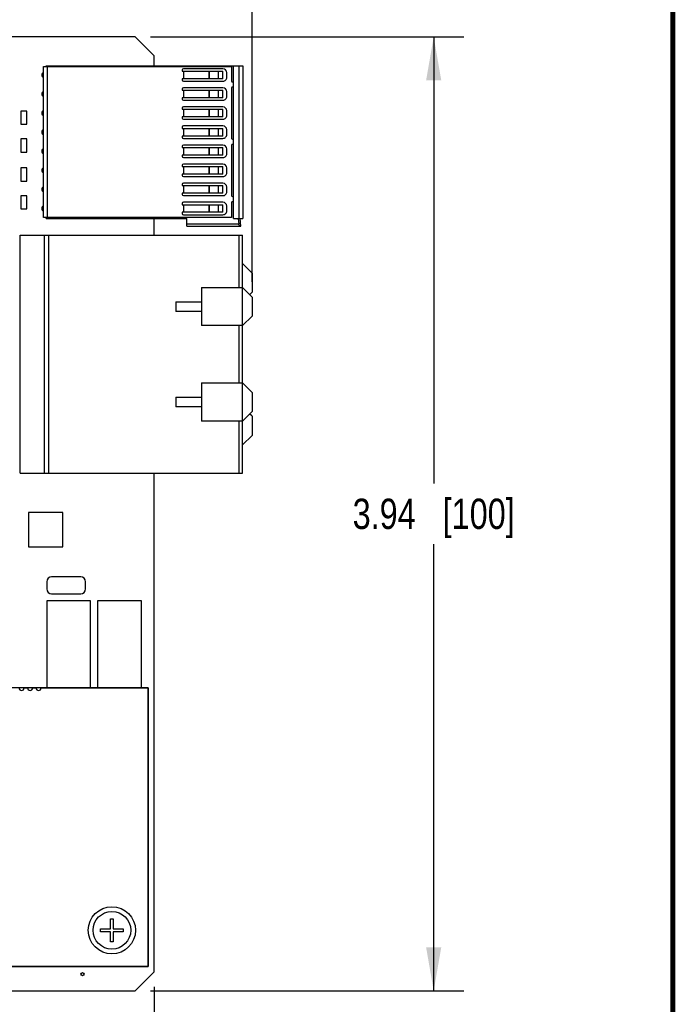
# Model space of a CAD drawing. Header units: inches. Extents: x 0.2 to 16.8, y 0.1 to 10.8.
# Tile 24 of 25: x 14.1 to 16.8, y 3.7 to 7.8. Entities that reach past the tile are written whole.
import ezdxf

# ---------------------------------------------------------------- set-up
doc = ezdxf.new("R2010")
doc.units = ezdxf.units.IN
doc.header["$LTSCALE"] = 0.935
doc.header["$MEASUREMENT"] = 0
doc.layers.get('0').update_dxf_attribs({"linetype": 'CONTINUOUS'})
for name, color, linetype in [('02___PRT_ALL_AXES', 7, 'CONTINUOUS'), ('DIMENSIONS', 7, 'CONTINUOUS'), ('ECAD_695698_01_35_0_50MM_THERM_', 7, 'CONTINUOUS'), ('ECAD_713097_01_22_R_2_0402_PKO_', 7, 'CONTINUOUS'), ('ECAD_715933_01_71_C1206_REV1', 7, 'CONTINUOUS'), ('ECAD_716058_01_122_C7343_REV2', 7, 'CONTINUOUS')]:
    doc.layers.add(name, color=color, linetype=linetype)
doc.styles.get("Standard").update_dxf_attribs({"font": 'txt', "width": 0.8})
doc.dimstyles.new('DIMSTYLE_1', dxfattribs={"dimtxt": 0.125, "dimasz": 0.18, "dimexe": 0.125, "dimexo": 0.0625, "dimgap": 0.0625, "dimtad": 0, "dimtih": 1, "dimtoh": 1, "dimzin": 4, "dimdsep": 46, "dimtxsty": 'STANDARD', "dimblk": '_FILLED', "dimblk1": '_FILLED', "dimblk2": '_FILLED', "dimcen": 0.09, "dimadec": 0, "dimazin": 0, "dimtp": 0.001, "dimtm": 0.001, "dimtfac": 1, "dimtofl": 0, "dimtmove": 0, "dimatfit": 3, "dimldrblk": '_FILLED', "dimfxl": 1, "dimtolj": 1, "dimtzin": 4, "dimarcsym": 0})

# ---------------------------------------------------------------- blocks, each defined once
blk = doc.blocks.new('_FILLED')
at = {"color": 0, "linetype": 'BYBLOCK'}
blk.add_solid([(0, 0), (-1, 0.174), (-1, -0.174)], dxfattribs=at)
blk = doc.blocks.new('*D1')
at = {"layer": 'DIMENSIONS', "color": 2, "linetype": 'CONTINUOUS'}
for p, q in [((14.609, 3.7929), (14.609, 2.3388)), ((8.2118, 3.7732), (8.2118, 2.3388)), ((8.2118, 2.4638), (10.7354, 2.4638)), ((14.609, 2.4638), (12.0854, 2.4638))]:
    blk.add_line(p, q, dxfattribs=at)
at = {"layer": 'DIMENSIONS', "color": 2, "linetype": 'CONTINUOUS', "xscale": 0.18, "yscale": 0.18, "zscale": 0.18, "rotation": 180}
blk.add_blockref('_FILLED', (8.2118, 2.4638), dxfattribs=at)
at = {"layer": 'DIMENSIONS', "color": 2, "linetype": 'CONTINUOUS', "xscale": 0.18, "yscale": 0.18, "zscale": 0.18}
blk.add_blockref('_FILLED', (14.609, 2.4638), dxfattribs=at)
at = {"layer": 'DIMENSIONS', "color": 2, "linetype": 'CONTINUOUS', "insert": (11.4104, 2.5263), "char_height": 0.125, "width": 1.225, "attachment_point": 2, "line_spacing_factor": 0.9}
blk.add_mtext('6.40{\\Ftxt.shx;\\W1.000000;\\H0.125000; }[162.5]', dxfattribs=at)
blk = doc.blocks.new('*D2')
at = {"layer": 'DIMENSIONS', "color": 2, "linetype": 'CONTINUOUS'}
for p, q in [((14.5927, 7.7137), (15.8875, 7.7137)), ((15.7625, 7.7137), (15.7625, 5.8702)), ((15.7625, 3.7767), (15.7625, 5.6202)), ((14.5927, 3.7767), (15.8875, 3.7767))]:
    blk.add_line(p, q, dxfattribs=at)
at = {"layer": 'DIMENSIONS', "color": 2, "linetype": 'CONTINUOUS', "xscale": 0.18, "yscale": 0.18, "zscale": 0.18}
for p, rotation in [((15.7625, 7.7137), 90), ((15.7625, 3.7767), 270)]:
    blk.add_blockref('_FILLED', p, dxfattribs=dict(at, rotation=rotation))
at = {"layer": 'DIMENSIONS', "color": 2, "linetype": 'CONTINUOUS', "insert": (15.7625, 5.8077), "char_height": 0.125, "width": 1.025, "attachment_point": 2, "line_spacing_factor": 0.9}
blk.add_mtext('3.94{\\Ftxt.shx;\\W1.000000;\\H0.125000; }[100]', dxfattribs=at)
blk = doc.blocks.new('*D3')
at = {"layer": 'DIMENSIONS', "color": 2, "linetype": 'CONTINUOUS'}
for p, q in [((8.2118, 8.3412), (8.2118, 9.1537)), ((15.0125, 6.7022), (15.0125, 9.1537)), ((8.2118, 9.0287), (10.9371, 9.0287)), ((15.0125, 9.0287), (12.2871, 9.0287))]:
    blk.add_line(p, q, dxfattribs=at)
at = {"layer": 'DIMENSIONS', "color": 2, "linetype": 'CONTINUOUS', "xscale": 0.18, "yscale": 0.18, "zscale": 0.18, "rotation": 180}
blk.add_blockref('_FILLED', (8.2118, 9.0287), dxfattribs=at)
at = {"layer": 'DIMENSIONS', "color": 2, "linetype": 'CONTINUOUS', "xscale": 0.18, "yscale": 0.18, "zscale": 0.18}
blk.add_blockref('_FILLED', (15.0125, 9.0287), dxfattribs=at)
at = {"layer": 'DIMENSIONS', "color": 2, "linetype": 'CONTINUOUS', "insert": (11.6121, 9.0912), "char_height": 0.125, "width": 1.225, "attachment_point": 2, "line_spacing_factor": 0.9}
blk.add_mtext('6.80{\\Ftxt.shx;\\W1.000000;\\H0.125000; }[172.7]', dxfattribs=at)

msp = doc.modelspace()

# ---------------------------------------------------------------- linework, layer by layer
at = {"color": 7, "linetype": 'CONTINUOUS'}
for p, q in [((14.1519, 7.5909), (14.9279, 7.5909)), ((14.1519, 6.9676), (14.1519, 7.5909)), ((14.1622, 7.5942), (14.9751, 7.5942)), ((14.1622, 7.5909), (14.1622, 7.5942)), ((14.1685, 6.9676), (14.1685, 7.5909)), ((14.7241, 7.5769), (14.7241, 7.572)), ((14.7241, 7.572), (14.8925, 7.572)), ((14.8925, 7.5818), (14.729, 7.5818)), ((14.7293, 7.572), (14.7293, 7.5405)), ((14.7304, 7.5405), (14.7304, 7.572)), ((14.8343, 7.572), (14.8343, 7.5405)), ((14.8365, 7.5405), (14.8365, 7.572)), ((14.8735, 7.5405), (14.8735, 7.572)), ((14.8925, 7.5405), (14.8925, 7.572)), ((14.9082, 7.5464), (14.9082, 7.5661)), ((14.9279, 7.5909), (14.9279, 7.5326)), ((14.9358, 6.9643), (14.9358, 7.5942)), ((14.9594, 6.9643), (14.9594, 7.5942)), ((14.9751, 7.5942), (14.9751, 6.9643)), ((14.8925, 7.5405), (14.7241, 7.5405)), ((14.7241, 7.5405), (14.7241, 7.5355)), ((14.729, 7.5306), (14.8925, 7.5306)), ((14.9338, 7.5267), (14.9357, 7.5267)), ((14.7241, 7.4981), (14.7241, 7.4932)), ((14.7241, 7.4932), (14.8925, 7.4932)), ((14.8925, 7.5031), (14.729, 7.5031)), ((14.7293, 7.4932), (14.7293, 7.4617)), ((14.7304, 7.4617), (14.7304, 7.4932)), ((14.8343, 7.4932), (14.8343, 7.4617)), ((14.8365, 7.4617), (14.8365, 7.4932)), ((14.8735, 7.4617), (14.8735, 7.4932)), ((14.8925, 7.4617), (14.8925, 7.4932)), ((14.9082, 7.4676), (14.9082, 7.4873)), ((14.9279, 7.5011), (14.9279, 7.2964)), ((14.9357, 7.507), (14.9338, 7.507)), ((14.8925, 7.4617), (14.7241, 7.4617)), ((14.7241, 7.4617), (14.7241, 7.4568)), ((14.729, 7.4519), (14.8925, 7.4519)), ((14.7241, 7.4194), (14.7241, 7.4145)), ((14.7241, 7.4145), (14.8925, 7.4145)), ((14.8925, 7.4243), (14.729, 7.4243)), ((14.7293, 7.4145), (14.7293, 7.383)), ((14.7304, 7.383), (14.7304, 7.4145)), ((14.8343, 7.4145), (14.8343, 7.383)), ((14.8365, 7.383), (14.8365, 7.4145)), ((14.8735, 7.383), (14.8735, 7.4145)), ((14.8925, 7.383), (14.8925, 7.4145)), ((14.9082, 7.3889), (14.9082, 7.4086)), ((14.8925, 7.383), (14.7241, 7.383)), ((14.7241, 7.383), (14.7241, 7.3781)), ((14.729, 7.3731), (14.8925, 7.3731)), ((14.7241, 7.3407), (14.7241, 7.3357)), ((14.7241, 7.3357), (14.8925, 7.3357)), ((14.8925, 7.3456), (14.729, 7.3456)), ((14.7293, 7.3357), (14.7293, 7.3042)), ((14.7304, 7.3042), (14.7304, 7.3357)), ((14.8343, 7.3357), (14.8343, 7.3042)), ((14.8365, 7.3042), (14.8365, 7.3357)), ((14.8735, 7.3042), (14.8735, 7.3357)), ((14.8925, 7.3042), (14.8925, 7.3357)), ((14.9082, 7.3102), (14.9082, 7.3298)), ((14.8925, 7.3042), (14.7241, 7.3042)), ((14.7241, 7.3042), (14.7241, 7.2993)), ((14.729, 7.2944), (14.8925, 7.2944)), ((14.9338, 7.2905), (14.9357, 7.2905)), ((14.7241, 7.2619), (14.7241, 7.257)), ((14.7241, 7.257), (14.8925, 7.257)), ((14.8925, 7.2668), (14.729, 7.2668)), ((14.7293, 7.257), (14.7293, 7.2255)), ((14.7304, 7.2255), (14.7304, 7.257)), ((14.8343, 7.257), (14.8343, 7.2255)), ((14.8365, 7.2255), (14.8365, 7.257)), ((14.8735, 7.2255), (14.8735, 7.257)), ((14.8925, 7.2255), (14.8925, 7.257)), ((14.9082, 7.2314), (14.9082, 7.2511)), ((14.9279, 7.2649), (14.9279, 7.0602)), ((14.9357, 7.2708), (14.9338, 7.2708)), ((14.8925, 7.2255), (14.7241, 7.2255)), ((14.7241, 7.2255), (14.7241, 7.2206)), ((14.729, 7.2157), (14.8925, 7.2157)), ((14.7241, 7.1832), (14.7241, 7.1783)), ((14.7241, 7.1783), (14.8925, 7.1783)), ((14.8925, 7.1881), (14.729, 7.1881)), ((14.7293, 7.1783), (14.7293, 7.1468)), ((14.7304, 7.1468), (14.7304, 7.1783)), ((14.8343, 7.1783), (14.8343, 7.1468)), ((14.8365, 7.1468), (14.8365, 7.1783)), ((14.8735, 7.1468), (14.8735, 7.1783)), ((14.8925, 7.1468), (14.8925, 7.1783)), ((14.9082, 7.1527), (14.9082, 7.1724)), ((14.8925, 7.1468), (14.7241, 7.1468)), ((14.7241, 7.1468), (14.7241, 7.1418)), ((14.729, 7.1369), (14.8925, 7.1369)), ((14.7241, 7.1044), (14.7241, 7.0995)), ((14.7241, 7.0995), (14.8925, 7.0995)), ((14.8925, 7.1094), (14.729, 7.1094)), ((14.7293, 7.0995), (14.7293, 7.068)), ((14.7304, 7.068), (14.7304, 7.0995)), ((14.8343, 7.0995), (14.8343, 7.068)), ((14.8365, 7.068), (14.8365, 7.0995)), ((14.8735, 7.068), (14.8735, 7.0995)), ((14.8925, 7.068), (14.8925, 7.0995)), ((14.9082, 7.0739), (14.9082, 7.0936)), ((14.8925, 7.068), (14.7241, 7.068)), ((14.7241, 7.068), (14.7241, 7.0631)), ((14.729, 7.0582), (14.8925, 7.0582)), ((14.8925, 7.0306), (14.729, 7.0306)), ((14.9338, 7.0542), (14.9357, 7.0542)), ((14.9357, 7.0346), (14.9338, 7.0346)), ((14.7241, 7.0257), (14.7241, 7.0208)), ((14.7241, 7.0208), (14.8925, 7.0208)), ((14.8925, 6.9893), (14.7241, 6.9893)), ((14.7241, 6.9893), (14.7241, 6.9844)), ((14.7293, 7.0208), (14.7293, 6.9893)), ((14.7304, 6.9893), (14.7304, 7.0208)), ((14.8343, 7.0208), (14.8343, 6.9893)), ((14.8365, 6.9893), (14.8365, 7.0208)), ((14.8735, 6.9893), (14.8735, 7.0208)), ((14.8925, 6.9893), (14.8925, 7.0208)), ((14.9082, 6.9952), (14.9082, 7.0149)), ((14.9279, 7.0287), (14.9279, 6.9676)), ((14.9279, 6.9676), (14.1519, 6.9676)), ((14.1622, 6.9643), (14.1622, 6.9676)), ((14.1622, 6.9643), (14.7429, 6.9643)), ((14.729, 6.9794), (14.8925, 6.9794)), ((14.7429, 6.9328), (14.7429, 6.9643)), ((14.9358, 6.9643), (14.9751, 6.9643)), ((14.9554, 6.9643), (14.9575, 6.9407)), ((14.9661, 6.9328), (14.9633, 6.9643)), ((14.9575, 6.9407), (14.7429, 6.9407)), ((14.7429, 6.9328), (14.9661, 6.9328)), ((14.0558, 6.8954), (14.9732, 6.8954)), ((14.0558, 5.9131), (14.0558, 6.8954)), ((14.1543, 6.8954), (14.1543, 5.9131)), ((14.1739, 5.9131), (14.1739, 6.8954)), ((14.9574, 6.8954), (14.9574, 6.679)), ((14.9732, 5.9131), (14.9732, 6.8954)), ((15.0125, 6.7381), (14.9732, 6.7775)), ((15.0125, 6.7381), (15.0125, 6.6593)), ((14.8039, 6.679), (14.9732, 6.679)), ((14.8039, 6.679), (14.8039, 6.5216)), ((15.0125, 6.6397), (14.9732, 6.679)), ((15.0027, 6.6495), (15.0125, 6.6593)), ((15.0125, 6.6397), (15.0125, 6.5609)), ((14.6976, 6.62), (14.8039, 6.62)), ((14.6976, 6.62), (14.6976, 6.5806)), ((14.8039, 6.5806), (14.6976, 6.5806)), ((14.9732, 6.5216), (15.0125, 6.5609)), ((14.9732, 6.5216), (14.8039, 6.5216)), ((14.9574, 6.5216), (14.9574, 6.2853)), ((14.8039, 6.2853), (14.9732, 6.2853)), ((14.8039, 6.2853), (14.8039, 6.1279)), ((15.0125, 6.246), (14.9732, 6.2853)), ((14.6976, 6.2263), (14.8039, 6.2263)), ((14.6976, 6.2263), (14.6976, 6.1869)), ((15.0125, 6.246), (15.0125, 6.1672)), ((14.8039, 6.1869), (14.6976, 6.1869)), ((14.9732, 6.1279), (15.0125, 6.1672)), ((15.0125, 6.1475), (15.0027, 6.1574)), ((15.0125, 6.1475), (15.0125, 6.0688)), ((14.9732, 6.1279), (14.8039, 6.1279)), ((14.9574, 6.1279), (14.9574, 5.9131)), ((14.9732, 6.0294), (15.0125, 6.0688)), ((14.0558, 5.9131), (14.9732, 5.9131)), ((14.5843, 5.0266), (12.8333, 5.0266)), ((14.5843, 3.8766), (14.5843, 5.0266)), ((14.4281, 4.0738), (14.4399, 4.0738)), ((14.4281, 4.0325), (14.4281, 4.0738)), ((14.4399, 4.0738), (14.4399, 4.0325)), ((14.3867, 4.0325), (14.4281, 4.0325)), ((14.3867, 4.0206), (14.3867, 4.0325)), ((14.4399, 4.0325), (14.4812, 4.0325)), ((14.4812, 4.0325), (14.4812, 4.0206)), ((14.4281, 4.0206), (14.3867, 4.0206)), ((14.4281, 3.9793), (14.4281, 4.0206)), ((14.4812, 4.0206), (14.4399, 4.0206)), ((14.4399, 4.0206), (14.4399, 3.9793)), ((14.4399, 3.9793), (14.4281, 3.9793)), ((8.4863, 3.8766), (14.5843, 3.8766))]:
    msp.add_line(p, q, dxfattribs=at)
at = {"color": 7, "linetype": 'CONTINUOUS', "const_width": 0.02}
msp.add_lwpolyline([(16.75, 0.2586), (16.75, 10.7586)], dxfattribs=at)
at = {"color": 7, "linetype": 'CONTINUOUS'}
for radius in [0.0974, 0.0778]:
    msp.add_circle((14.434, 4.0266), radius, dxfattribs=at)
for centre, radius, start, end in [((14.729, 7.5769), 0.00492, 90.0052, 179.9999), ((14.8925, 7.5661), 0.0157, 359.9995, 89.9984), ((14.729, 7.5355), 0.00492, 179.9999, 269.9922), ((14.8925, 7.5464), 0.0157, 269.9968, 359.9997), ((14.9338, 7.5326), 0.00591, 179.9989, 270.0002), ((14.729, 7.4981), 0.00492, 90.0052, 179.9999), ((14.8925, 7.4873), 0.0157, 359.9995, 89.9984), ((14.9338, 7.5011), 0.00591, 90.0036, 179.9829), ((14.729, 7.4568), 0.00492, 179.9999, 269.9922), ((14.8925, 7.4676), 0.0157, 269.9968, 359.9997), ((14.729, 7.4194), 0.00492, 90.0052, 179.9999), ((14.8925, 7.4086), 0.0157, 359.9995, 89.9984), ((14.729, 7.3781), 0.00492, 179.9999, 269.9922), ((14.8925, 7.3889), 0.0157, 269.9968, 359.9997), ((14.729, 7.3407), 0.00492, 90.0052, 179.9999), ((14.8925, 7.3298), 0.0157, 359.9995, 89.9984), ((14.729, 7.2993), 0.00492, 179.9999, 269.9922), ((14.8925, 7.3102), 0.0157, 269.9968, 359.9997), ((14.9338, 7.2964), 0.00591, 179.9792, 270.0002), ((14.729, 7.2619), 0.00492, 90.0052, 179.9999), ((14.8925, 7.2511), 0.0157, 359.9995, 89.9984), ((14.9338, 7.2649), 0.00591, 90.0036, 179.9982), ((14.729, 7.2206), 0.00492, 179.9999, 269.9922), ((14.8925, 7.2314), 0.0157, 269.9968, 359.9997), ((14.729, 7.1832), 0.00492, 90.0052, 179.9999), ((14.8925, 7.1724), 0.0157, 359.9995, 89.9984), ((14.8925, 7.1527), 0.0157, 269.9968, 359.9997), ((14.729, 7.1418), 0.00492, 179.9999, 269.9922), ((14.729, 7.1044), 0.00492, 90.0052, 179.9999), ((14.8925, 7.0936), 0.0157, 359.9995, 89.9984), ((14.8925, 7.0739), 0.0157, 269.9968, 359.9997), ((14.729, 7.0631), 0.00492, 179.9999, 269.9922), ((14.729, 7.0257), 0.00492, 90.0052, 179.9999), ((14.8925, 7.0149), 0.0157, 359.9995, 89.9984), ((14.9338, 7.0602), 0.00591, 179.9946, 270.0002), ((14.9338, 7.0287), 0.00591, 90.0036, 179.9993), ((14.8925, 6.9952), 0.0157, 269.9968, 359.9997), ((14.729, 6.9844), 0.00492, 179.9999, 269.9922)]:
    msp.add_arc(centre, radius, start, end, dxfattribs=at)
msp.add_open_spline([(14.9661, 6.9328), (14.9652, 6.9328), (14.9633, 6.9331), (14.9606, 6.9346), (14.9584, 6.9371), (14.9576, 6.9394), (14.9575, 6.9407)], degree=3, knots=[0, 0, 0, 0, 0.21714, 0.449322, 0.708662, 1, 1, 1, 1], dxfattribs=at)
at = {"layer": '02___PRT_ALL_AXES', "color": 7, "linetype": 'CONTINUOUS'}
for p, q in [((14.5302, 7.7137), (8.2298, 7.7137)), ((14.609, 7.635), (14.5302, 7.7137)), ((14.609, 7.5942), (14.609, 7.635)), ((14.609, 6.8954), (14.609, 6.9643)), ((14.609, 3.8554), (14.609, 5.9131)), ((14.0718, 5.0266), (14.0858, 5.0266)), ((14.1068, 5.0266), (14.1208, 5.0266)), ((14.1418, 5.0266), (14.5843, 5.0266)), ((14.5843, 5.0266), (14.5843, 3.8766)), ((14.5843, 3.8766), (8.4863, 3.8766)), ((14.5302, 3.7767), (14.609, 3.8554)), ((8.3978, 3.7767), (14.5302, 3.7767))]:
    msp.add_line(p, q, dxfattribs=at)
msp.add_circle((14.3125, 3.8456), 0.0065, dxfattribs=at)
for centre, radius, start, end in [((14.1562, 7.5562), 0.012, 114.1329, 245.3521), ((14.1562, 7.4775), 0.012, 111.1095, 248.8905), ((14.1562, 7.3987), 0.012, 114.1324, 245.3526), ((14.1562, 7.32), 0.012, 111.109, 248.8911), ((14.1562, 7.2413), 0.012, 114.1319, 245.353), ((14.1562, 7.1625), 0.012, 111.1084, 248.8917), ((14.1562, 7.0838), 0.012, 114.1315, 245.3535), ((14.1562, 7.005), 0.012, 111.1078, 248.8923), ((14.0613, 5.0266), 0.0105, 180, 360), ((14.0963, 5.0266), 0.0105, 180, 360), ((14.1313, 5.0266), 0.0105, 180, 360)]:
    msp.add_arc(centre, radius, start, end, dxfattribs=at)
at = {"layer": 'ECAD_695698_01_35_0_50MM_THERM_', "color": 7, "linetype": 'CONTINUOUS'}
for p, q in [((14.2314, 5.7513), (14.0892, 5.7513)), ((14.0892, 5.7513), (14.0892, 5.6091)), ((14.2314, 5.6091), (14.2314, 5.7513)), ((14.0892, 5.6091), (14.2314, 5.6091))]:
    msp.add_line(p, q, dxfattribs=at)
at = {"layer": 'ECAD_713097_01_22_R_2_0402_PKO_', "color": 7, "linetype": 'CONTINUOUS'}
for p, q in [((14.0823, 7.4072), (14.0583, 7.4072)), ((14.0583, 7.4072), (14.0583, 7.3532)), ((14.0823, 7.3532), (14.0823, 7.4072)), ((14.0583, 7.3532), (14.0823, 7.3532)), ((14.0823, 7.2922), (14.0583, 7.2922)), ((14.0583, 7.2922), (14.0583, 7.2382)), ((14.0823, 7.2382), (14.0823, 7.2922)), ((14.0583, 7.2382), (14.0823, 7.2382)), ((14.0823, 7.1722), (14.0583, 7.1722)), ((14.0583, 7.1722), (14.0583, 7.1182)), ((14.0823, 7.1182), (14.0823, 7.1722)), ((14.0583, 7.1182), (14.0823, 7.1182)), ((14.0823, 7.0572), (14.0583, 7.0572)), ((14.0583, 7.0572), (14.0583, 7.0032)), ((14.0823, 7.0032), (14.0823, 7.0572)), ((14.0583, 7.0032), (14.0823, 7.0032))]:
    msp.add_line(p, q, dxfattribs=at)
at = {"layer": 'ECAD_715933_01_71_C1206_REV1', "color": 7, "linetype": 'CONTINUOUS'}
for p, q in [((14.3053, 5.4852), (14.1853, 5.4852)), ((14.1653, 5.4652), (14.1653, 5.4352)), ((14.3253, 5.4352), (14.3253, 5.4652)), ((14.1853, 5.4152), (14.3053, 5.4152))]:
    msp.add_line(p, q, dxfattribs=at)
for centre, start, end in [((14.1853, 5.4652), 90, 180), ((14.3053, 5.4652), 0, 90), ((14.1853, 5.4352), 180, 270), ((14.3053, 5.4352), 270, 360)]:
    msp.add_arc(centre, 0.02, start, end, dxfattribs=at)
at = {"layer": 'ECAD_716058_01_122_C7343_REV2', "color": 7, "linetype": 'CONTINUOUS'}
for p, q in [((14.3458, 5.3857), (14.1648, 5.3857)), ((14.1648, 5.3857), (14.1648, 5.0266)), ((14.3458, 5.0266), (14.3458, 5.3857)), ((14.5558, 5.3857), (14.3748, 5.3857)), ((14.3748, 5.3857), (14.3748, 5.0266)), ((14.5558, 5.0266), (14.5558, 5.3857))]:
    msp.add_line(p, q, dxfattribs=at)

# ---------------------------------------------------------------- dimensions: what is measured, and where the dimension line sits
at = {"layer": 'DIMENSIONS', "color": 2, "linetype": 'CONTINUOUS'}
dim = msp.add_linear_dim(base=(15.0125, 9.0287), p1=(8.2118, 8.2787), p2=(15.0125, 6.6397), dimstyle='DIMSTYLE_1', dxfattribs=at)
dim.commit()
dim.dimension.update_dxf_attribs({"geometry": '*D3', "text_midpoint": (11.6121, 9.0287), "dimtype": 160})
for base, p1, p2, angle, picture, middle in [((15.7625, 7.7137), (14.5302, 3.7767), (14.5302, 7.7137), 90, '*D2', (15.7625, 5.7452)), ((8.2118, 2.4638), (14.609, 3.8554), (8.2118, 3.8357), 180, '*D1', (11.4104, 2.4638))]:
    dim = msp.add_linear_dim(base=base, p1=p1, p2=p2, angle=angle, dimstyle='DIMSTYLE_1', dxfattribs=at)
    dim.commit()
    dim.dimension.update_dxf_attribs({"geometry": picture, "text_midpoint": middle, "dimtype": 160})

doc.saveas('drawing.dxf')
